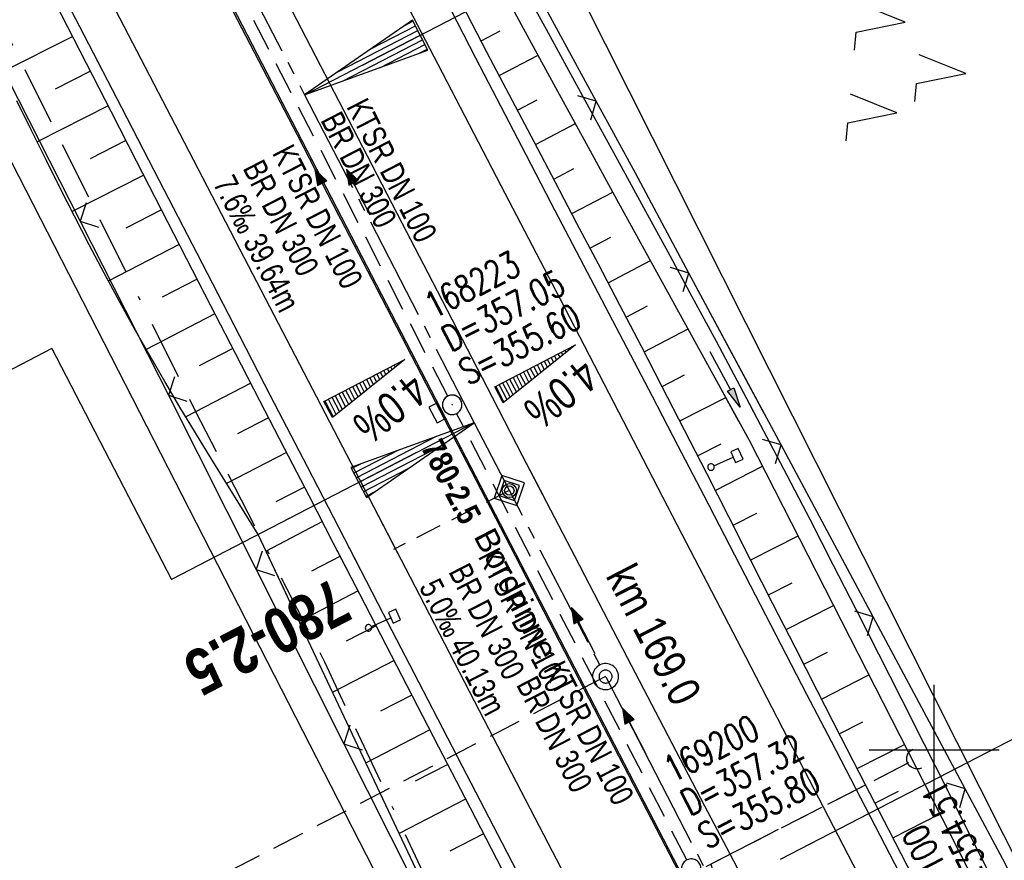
# Model space of a CAD drawing. Extents: x 509202 to 509841, y 456298 to 457260.
# Tile 51 of 56: x 509330 to 509405, y 457092 to 457156. Entities that reach past the tile are written whole.
import ezdxf
from ezdxf.enums import TextEntityAlignment as Align

# ---------------------------------------------------------------- set-up
doc = ezdxf.new("R2010")
doc.units = 0
doc.header["$LTSCALE"] = 10
doc.header["$MEASUREMENT"] = 0
for name, pattern in [('ACAD_ISO16W100', [73, 15, -6.5, 15, -6.5, 15, -7, 1, -7]), ('ACHSE', [5.5, 4, -0.5, 0.5, -0.5]), ('AUSGEZOGEN', [0]), ('LT00', [0]), ('LT12', [0.4, 0.3, -0.1]), ('LT17', [0.15, 0.1, -0.05]), ('STRICHLINIE2', [0.375, 0.25, -0.125])]:
    doc.linetypes.add(name, pattern=pattern)
doc.layers.get('0').update_dxf_attribs({"linetype": 'LT00'})
for name, color, linetype in [('--EK_FBR', 1, 'LT00'), ('--EK_Halt-Pfeil', 4, 'LT00'), ('--EK_Haltung', 7, 'STRICHLINIE2'), ('--EK_Haltung-Text', 140, 'LT00'), ('--EK_Schacht-Text', 5, 'LT00'), ('--EK_ST-93-1', 30, 'LT17'), ('--EK_STATIONSZEICHEN', 19, 'LT00'), ('--EK_STATIONSZEICHEN_NR', 19, 'LT17'), ('--EL_DFK_AB_L', 21, 'LT00'), ('--EL_Halt-Pfeil', 4, 'LT00'), ('--EL_Haltung', 182, 'STRICHLINIE2'), ('--EL_Haltung-Text', 182, 'LT00'), ('-AX-093', 35, 'ACHSE'), ('-EL-93-1', 250, 'LT00'), ('-GRA-20O', 250, 'LT00'), ('-QUE-20O', 11, 'LT00'), ('-QUE-20W', 11, 'LT00'), ('-ST-93-1', 250, 'LT00'), ('-ST-93-5', 250, 'LT00'), ('-STATIONSZEICHEN', 19, 'LT00'), ('-STATIONZEICHEN_NR', 19, 'LT00'), ('BAB-KABEL', 220, 'ACAD_ISO16W100'), ('DFK_AB_L', 21, 'LT00'), ('DFK_NUTZUNG', 250, 'LT00'), ('DL', 182, 'LT12'), ('PFEIL', 140, 'AUSGEZOGEN'), ('RINNE_TEXT', 11, 'Continuous'), ('V113_AFBR_BAB', 250, 'LT00'), ('V113_BOESCH', 250, 'LT00'), ('V113_BOSCHUNG', 250, 'LT00'), ('V113_GRABEN', 250, 'LT00'), ('V113_H_BORD', 8, 'LT00'), ('V113_KA_PRUF', 182, 'LT00'), ('V113_LD_MARK', 250, 'LT00'), ('V113_SINKK', 182, 'LT00'), ('V113_ZAUN', 40, 'LT00'), ('V114_AFBR_BAB', 250, 'LT00'), ('V114_BOESCH', 250, 'LT00'), ('V114_BOSCHUNG', 250, 'LT00'), ('V114_GRABEN', 250, 'LT00'), ('V114_H_BORD', 8, 'LT00'), ('V114_KA_PRUF', 182, 'LT00'), ('V114_LD_MARK', 250, 'LT00'), ('V114_RASTER', 250, 'LT00'), ('V114_SCHILD_K', 1, 'LT00'), ('V114_SINKK', 182, 'LT00'), ('V114_UK_DURCH', 182, 'LT00'), ('V114_ZAUN', 40, 'LT00')]:
    doc.layers.add(name, color=color, linetype=linetype)
doc.styles.add('Arial', font='ARIAL.TTF')
doc.styles.add('Arial Fett', font='txt', dxfattribs={"width": 0.8})
doc.styles.add('Beschrift', font='ARIAL.TTF')
doc.styles.add('Haltungsbeschriftung', font='ARIAL.TTF', dxfattribs={"width": 0.75})
doc.styles.add('Knoten', font='ARIALBD.TTF', dxfattribs={"width": 0.8, "height": 1.8})
doc.styles.add('schachtbeschriftung', font='romans.shx', dxfattribs={"width": 0.75, "height": 2})

# ---------------------------------------------------------------- blocks, each defined once
blk = doc.blocks.new('SYMB7221')
at = {"color": 0, "linetype": 'ByBlock'}
for p, q in [((0, 0.435), (-0.11, 0.065)), ((0.11, 0.065), (0, 0.435)), ((0.25, 0.065), (0.11, 0.065)), ((-0.35, -0.065), (-0.46, -0.435)), ((0.35, -0.065), (0.24, -0.435))]:
    blk.add_line(p, q, dxfattribs=at)
for points in [[(-0.1, -0.435), (-0.24, -0.435), (-0.35, -0.065)], [(0.6, -0.435), (0.46, -0.435), (0.35, -0.065)]]:
    blk.add_lwpolyline(points, dxfattribs=at)
blk = doc.blocks.new('Pfreil3')
at = {"layer": 'PFEIL'}
blk.add_hatch(color=256, dxfattribs=at).paths.add_polyline_path([(-1.549, 0.273), (-1.549, -0.273), (0, 0)])
for p, q in [((-1.549, 0), (-4.831, 0)), ((-1.549, -0.273), (-1.549, 0.273)), ((-1.549, 0.273), (0, 0)), ((0, 0), (-1.549, -0.273))]:
    blk.add_line(p, q, dxfattribs=at)
blk = doc.blocks.new('SYMB0003')
at = {"color": 0, "linetype": 'ByBlock'}
for p, q in [((-0.015712, 0), (0.010166, 0.012015)), ((0, -0.021257), (-0.015712, 0)), ((0.010166, 0.012015), (0, -0.021257))]:
    blk.add_line(p, q, dxfattribs=at)
for points in [[(-0.031395, 0.499013), (-0.093691, 0.491144), (-0.154509, 0.475528), (-0.21289, 0.452414), (-0.267913, 0.422164), (-0.318712, 0.385257), (-0.364484, 0.342274), (-0.404509, 0.293893), (-0.438154, 0.240877), (-0.464888, 0.184062), (-0.484292, 0.124345), (-0.496058, 0.062667), (-0.5, 0)], [(-0.5, 0), (-0.496058, -0.062667), (-0.484292, -0.124345), (-0.464888, -0.184062), (-0.438154, -0.240877), (-0.404509, -0.293893), (-0.364485, -0.342274), (-0.318712, -0.385257), (-0.267914, -0.422164), (-0.21289, -0.452414), (-0.154509, -0.475529), (-0.093691, -0.491144), (-0.031395, -0.499014), (0.031395, -0.499014)], [(0.5, 0), (0.496057, 0.062667), (0.484292, 0.124345), (0.464888, 0.184062), (0.438153, 0.240877), (0.404509, 0.293893), (0.364484, 0.342274), (0.318712, 0.385257), (0.267913, 0.422164), (0.21289, 0.452414), (0.154509, 0.475528), (0.093691, 0.491144), (0.031395, 0.499013), (-0.031395, 0.499013)], [(0.031395, -0.499014), (0.093691, -0.491144), (0.154509, -0.475529), (0.21289, -0.452414), (0.267914, -0.422164), (0.318712, -0.385257), (0.364485, -0.342274), (0.404509, -0.293893), (0.438154, -0.240877), (0.464889, -0.184062), (0.484292, -0.124345), (0.496058, -0.062667), (0.5, 0)]]:
    blk.add_lwpolyline(points, dxfattribs=at)
blk = doc.blocks.new('SYMB0024')
at = {"color": 0, "linetype": 'ByBlock'}
for p, q in [((-0.5, 0.5), (0, 0)), ((0, 0), (0.5, 0.5))]:
    blk.add_line(p, q, dxfattribs=at)
blk = doc.blocks.new('SYMB0652')
at = {"color": 0, "linetype": 'ByBlock'}
blk.add_lwpolyline([(-0.15, -0.075), (0.15, -0.075), (0.15, 0.075), (-0.15, 0.075), (-0.15, -0.075)], dxfattribs=at)
blk = doc.blocks.new('SYMB1263')
at = {"color": 0, "linetype": 'ByBlock'}
for p, q in [((0.014231, 0.098982), (-0.014231, 0.098982)), ((-0.014231, -0.098982), (0.014232, -0.098982))]:
    blk.add_line(p, q, dxfattribs=at)
for points in [[(0, 0.1), (0, 0.75), (0.18, 0.75), (0.18, 1), (-0.18, 1), (-0.18, 0.75), (0, 0.75)], [(-0.014231, 0.098982), (-0.041542, 0.090963), (-0.065486, 0.075575), (-0.084125, 0.054064), (-0.095949, 0.028173), (-0.1, 0)], [(-0.1, 0), (-0.095949, -0.028173), (-0.084125, -0.054064), (-0.065486, -0.075575), (-0.041541, -0.090963), (-0.014231, -0.098982)], [(0.1, 0), (0.095949, 0.028173), (0.084125, 0.054064), (0.065486, 0.075575), (0.041541, 0.090963), (0.014231, 0.098982)], [(0.014232, -0.098982), (0.041542, -0.090963), (0.065486, -0.075575), (0.084125, -0.054064), (0.095949, -0.028173), (0.1, 0)]]:
    blk.add_lwpolyline(points, dxfattribs=at)
blk = doc.blocks.new('SYMB1107')
at = {"color": 0, "linetype": 'ByBlock'}
for points in [[(-0.2, 0), (-0.196157, 0.039018), (-0.184776, 0.076537), (-0.166294, 0.111114), (-0.141421, 0.141421), (-0.111114, 0.166294), (-0.076537, 0.184776), (-0.039018, 0.196157), (0, 0.2)], [(0, 0.2), (0.039018, 0.196157), (0.076537, 0.184776), (0.111114, 0.166294), (0.141421, 0.141421), (0.166294, 0.111114), (0.184776, 0.076537), (0.196157, 0.039018), (0.2, 0)]]:
    blk.add_lwpolyline(points, dxfattribs=at)
blk = doc.blocks.new('SYMB0070')
at = {"color": 0, "linetype": 'ByBlock'}
for p, q in [((-0.5, 0), (0.2, 0)), ((0.5, 0), (0.2, 0.1)), ((0.2, 0.1), (0.2, 0)), ((0.468, 0), (0.21, 0.086)), ((0.21, 0.086), (0.21, -0.086)), ((0.21, -0.086), (0.468, 0)), ((0.22, -0.072), (0.437, 0)), ((0.23, -0.058), (0.405, 0)), ((0.24, -0.045), (0.374, 0)), ((0.342, 0), (0.25, 0.031)), ((0.25, 0.031), (0.25, -0.031)), ((0.25, -0.031), (0.342, 0)), ((0.26, -0.017), (0.31, 0)), ((0.27, -0.003), (0.279, 0))]:
    blk.add_line(p, q, dxfattribs=at)
for points in [[(0.2, 0), (0.2, -0.1), (0.5, 0)], [(0.437, 0), (0.22, 0.072), (0.22, -0.072)], [(0.405, 0), (0.23, 0.058), (0.23, -0.058)], [(0.374, 0), (0.24, 0.045), (0.24, -0.045)], [(0.31, 0), (0.26, 0.017), (0.26, -0.017)], [(0.279, 0), (0.27, 0.003), (0.27, -0.003)]]:
    blk.add_lwpolyline(points, dxfattribs=at)
blk = doc.blocks.new('SYMB18')
at = {"color": 0, "linetype": 'ByBlock'}
for p, q in [((1, 0.13), (0, 0)), ((0.615385, 0.08), (1, 0.08)), ((0.923077, 0.12), (1, 0.12)), ((0.000669, 0), (1, 0)), ((0.307692, 0.04), (1, 0.04)), ((0.307692, -0.04), (1, -0.04)), ((0.615385, -0.08), (1, -0.08)), ((0.923077, -0.12), (1, -0.12))]:
    blk.add_line(p, q, dxfattribs=at)
at = {"color": 0, "linetype": 'ByBlock', "flags": 128}
blk.add_lwpolyline([(0, 0), (1, -0.13), (1, 0.13)], dxfattribs=at)
blk = doc.blocks.new('SYMB2')
at = {"color": 0, "linetype": 'ByBlock', "flags": 128}
for points in [[(-0.031395, 0.499013), (-0.093691, 0.491144), (-0.154509, 0.475528), (-0.21289, 0.452414), (-0.267913, 0.422164), (-0.318712, 0.385257), (-0.364484, 0.342274), (-0.404509, 0.293893), (-0.438154, 0.240877), (-0.464888, 0.184062), (-0.484292, 0.124345), (-0.496058, 0.062667), (-0.5, 0)], [(0.5, 0), (0.496057, 0.062667), (0.484292, 0.124345), (0.464888, 0.184062), (0.438153, 0.240877), (0.404509, 0.293893), (0.364484, 0.342274), (0.318712, 0.385257), (0.267913, 0.422164), (0.21289, 0.452414), (0.154509, 0.475528), (0.093691, 0.491144), (0.031395, 0.499013), (-0.031395, 0.499013)], [(-0.5, 0), (-0.496058, -0.062667), (-0.484292, -0.124345), (-0.464888, -0.184062), (-0.438154, -0.240877), (-0.404509, -0.293893), (-0.364485, -0.342274), (-0.318712, -0.385257), (-0.267914, -0.422164), (-0.21289, -0.452414), (-0.154509, -0.475529), (-0.093691, -0.491144), (-0.031395, -0.499014), (0.031395, -0.499014)], [(0.031395, -0.499014), (0.093691, -0.491144), (0.154509, -0.475529), (0.21289, -0.452414), (0.267914, -0.422164), (0.318712, -0.385257), (0.364485, -0.342274), (0.404509, -0.293893), (0.438154, -0.240877), (0.464889, -0.184062), (0.484292, -0.124345), (0.496058, -0.062667), (0.5, 0)]]:
    blk.add_lwpolyline(points, dxfattribs=at)
blk = doc.blocks.new('Netzknoten_SYMB')
at = {"flags": 128}
blk.add_lwpolyline([(0, -0.864), (0.864, 0), (0, 0.864), (-0.864, 0)], close=True, dxfattribs=at)
blk.add_circle((0, 0), 0.36)

msp = doc.modelspace()

# ---------------------------------------------------------------- linework, layer by layer
at = {"layer": '--EK_FBR'}
for points in [[(509338.408, 457203.976), (509340.854, 457199.261), (509343.709, 457193.765), (509346.003, 457189.35), (509348.298, 457184.935), (509350.591, 457180.519), (509352.882, 457176.102), (509355.17, 457171.684), (509357.081, 457167.987), (509358.991, 457164.288), (509360.901, 457160.59), (509362.812, 457156.893), (509364.726, 457153.196), (509366.643, 457149.502), (509368.581, 457145.779), (509370.523, 457142.058), (509372.467, 457138.338), (509374.412, 457134.619), (509376.356, 457130.899), (509378.298, 457127.178), (509380.257, 457123.416)], [(509355.811, 457113.977), (509354.616, 457116.286), (509351.789, 457121.753), (509348.963, 457127.221), (509346.138, 457132.689), (509343.311, 457138.156), (509340.416, 457143.752), (509337.518, 457149.347), (509334.62, 457154.942), (509331.721, 457160.536), (509327.842, 457168.021), (509323.964, 457175.507), (509320.087, 457182.993), (509316.357, 457190.202), (509314.712, 457193.384)], [(509369.517, 457087.537), (509366.759, 457092.855), (509363.721, 457098.712), (509360.685, 457104.569), (509357.649, 457110.427), (509354.616, 457116.286), (509351.789, 457121.753), (509348.963, 457127.221), (509346.138, 457132.689), (509343.311, 457138.156), (509340.416, 457143.752), (509337.518, 457149.347), (509334.62, 457154.942), (509331.721, 457160.536), (509327.842, 457168.021), (509323.964, 457175.507), (509320.087, 457182.993), (509316.357, 457190.202), (509314.712, 457193.384)], [(509362.812, 457156.893), (509364.726, 457153.196), (509366.643, 457149.502), (509368.581, 457145.779), (509370.523, 457142.058), (509372.467, 457138.338), (509374.412, 457134.619), (509376.356, 457130.899), (509378.298, 457127.178), (509380.283, 457123.365), (509382.265, 457119.551), (509384.245, 457115.736), (509386.224, 457111.92), (509388.202, 457108.104), (509390.182, 457104.288), (509392.06, 457100.672), (509393.938, 457097.056), (509395.816, 457093.44), (509397.692, 457089.823)]]:
    msp.add_lwpolyline(points, dxfattribs=at)
at = {"layer": '--EK_FBR', "color": 2}
for points in [[(509328.448, 457199.524), (509329.21, 457198.056), (509331.485, 457193.679), (509333.76, 457189.302), (509336.612, 457183.81), (509339.463, 457178.318), (509342.313, 457172.825), (509345.162, 457167.332), (509348.06, 457161.745), (509350.958, 457156.157), (509353.855, 457150.569), (509356.75, 457144.98), (509359.062, 457140.511), (509361.374, 457136.042), (509363.685, 457131.574), (509365.997, 457127.105), (509368.311, 457122.637), (509369.968, 457119.443)], [(509328.448, 457199.524), (509329.21, 457198.056), (509331.485, 457193.679), (509333.76, 457189.302), (509336.612, 457183.81), (509339.463, 457178.318), (509342.313, 457172.825), (509345.162, 457167.332), (509348.06, 457161.745), (509350.958, 457156.157), (509353.855, 457150.569), (509356.75, 457144.98), (509359.062, 457140.511), (509361.374, 457136.042), (509363.685, 457131.573), (509365.997, 457127.105), (509368.311, 457122.637), (509372.345, 457114.86), (509376.387, 457107.087), (509380.438, 457099.319), (509382.339, 457095.68), (509384.241, 457092.042), (509386.142, 457088.403)], [(509324.848, 457197.915), (509327.47, 457192.834), (509330.267, 457187.408), (509332.575, 457182.927), (509334.881, 457178.445), (509337.188, 457173.964), (509339.497, 457169.483), (509341.808, 457165.004), (509344.1, 457160.571), (509346.395, 457156.139), (509348.692, 457151.709), (509350.99, 457147.279), (509353.289, 457142.849), (509357.111, 457135.483), (509360.93, 457128.116), (509364.747, 457120.748), (509366.179, 457117.98)], [(509324.848, 457197.915), (509327.47, 457192.834), (509330.267, 457187.408), (509332.575, 457182.927), (509334.881, 457178.445), (509337.188, 457173.964), (509339.497, 457169.483), (509341.808, 457165.004), (509344.1, 457160.571), (509346.395, 457156.139), (509348.692, 457151.709), (509350.99, 457147.279), (509353.289, 457142.849), (509357.111, 457135.483), (509360.93, 457128.116), (509364.747, 457120.748), (509367.773, 457114.901), (509370.797, 457109.054), (509373.822, 457103.207), (509376.848, 457097.36), (509379.665, 457091.922), (509382.482, 457086.485)]]:
    msp.add_lwpolyline(points, dxfattribs=at)
at = {"layer": '--EK_Haltung'}
for p, q in [((509362.578, 457127.192), (509345.092, 457161.091)), ((509380.966, 457091.526), (509363.266, 457125.858)), ((509398.011, 457098.986), (509366.284, 457082.747))]:
    msp.add_line(p, q, dxfattribs=at)
at = {"layer": '--EK_ST-93-1', "ltscale": 2.5}
msp.add_line((509374.721, 457105.628), (509339.193, 457087.246), dxfattribs=at)
at = {"layer": '--EK_STATIONSZEICHEN_NR', "ltscale": 2}
msp.add_line((509367.319, 457119.933), (509358.407, 457115.395), dxfattribs=at)
at = {"layer": '--EL_DFK_AB_L'}
for p, q in [((509363.208, 457177.11), (509491.893, 456921.429)), ((509325.382, 457152.272), (509403.658, 456999.567))]:
    msp.add_line(p, q, dxfattribs=at)
at = {"layer": '--EL_Haltung'}
for p, q in [((509362.578, 457127.192), (509345.092, 457161.091)), ((509380.966, 457091.526), (509363.266, 457125.858))]:
    msp.add_line(p, q, dxfattribs=at)
at = {"layer": '--EL_Haltung', "flags": 128}
msp.add_lwpolyline([(509398.011, 457098.986), (509382.804, 457091.203, -0.934943), (509379.864, 457089.698), (509366.284, 457082.747)], format="xyb", dxfattribs=at)
at = {"layer": '-AX-093', "ltscale": 0.2}
msp.add_lwpolyline([(509326.591, 457198.694), (509329.487, 457193.077), (509335.283, 457181.852), (509341.085, 457170.629), (509351.577, 457150.351), (509364.621, 457125.146), (509377.637, 457099.99), (509384.14, 457087.41), (509390.639, 457074.827), (509397.13, 457062.24), (509403.613, 457049.649), (509410.085, 457037.053), (509416.546, 457024.45), (509422.992, 457011.841), (509429.423, 456999.223), (509435.837, 456986.597), (509442.231, 456973.961), (509448.605, 456961.314), (509454.956, 456948.656), (509461.283, 456935.986), (509467.583, 456923.303), (509473.856, 456910.606)], dxfattribs=at)
at = {"layer": '-EL-93-1'}
for p, q in [((509356.018, 457152.649), (509411.081, 457181.145)), ((509332.144, 457130.858), (509302.142, 457115.332)), ((509332.144, 457130.858), (509341.336, 457113.096)), ((509360.181, 457122.848), (509341.336, 457113.096))]:
    msp.add_line(p, q, dxfattribs=at)
at = {"layer": '-GRA-20O'}
msp.add_line((509388.165, 457091.602), (509415.571, 457105.765), dxfattribs=at)
at = {"layer": '-QUE-20O'}
for p, q in [((509371.444, 457130.353), (509371.331, 457130.571)), ((509371.597, 457130.708), (509371.683, 457130.543)), ((509371.921, 457130.736), (509371.864, 457130.846)), ((509372.13, 457130.984), (509372.16, 457130.926)), ((509372.4, 457131.117), (509372.397, 457131.122)), ((509370.011, 457129.205), (509369.733, 457129.743)), ((509369.999, 457129.881), (509370.249, 457129.397)), ((509370.488, 457129.588), (509370.265, 457130.019)), ((509370.532, 457130.156), (509370.727, 457129.779)), ((509370.966, 457129.97), (509370.798, 457130.295)), ((509371.064, 457130.432), (509371.205, 457130.162)), ((509368.4, 457129.053), (509368.816, 457128.249)), ((509369.055, 457128.441), (509368.667, 457129.192)), ((509368.933, 457129.329), (509369.294, 457128.633)), ((509369.533, 457128.824), (509369.2, 457129.468)), ((509369.466, 457129.605), (509369.772, 457129.014)), ((509366.802, 457128.226), (509367.383, 457127.103)), ((509367.622, 457127.295), (509367.068, 457128.364)), ((509367.334, 457128.502), (509367.861, 457127.485)), ((509368.1, 457127.676), (509367.601, 457128.64)), ((509367.867, 457128.777), (509368.338, 457127.867)), ((509368.577, 457128.059), (509368.134, 457128.916)), ((509366.269, 457127.95), (509366.906, 457126.72)), ((509367.144, 457126.912), (509366.536, 457128.087))]:
    msp.add_line(p, q, dxfattribs=at)
msp.add_lwpolyline([(509366.845, 457126.672), (509366.202, 457127.915), (509372.419, 457131.132), (509366.845, 457126.672)], dxfattribs=at)
at = {"layer": '-QUE-20W'}
for p, q in [((509358.995, 457129.859), (509359.024, 457129.802)), ((509359.264, 457129.993), (509359.261, 457129.998)), ((509357.396, 457129.032), (509357.591, 457128.655)), ((509357.83, 457128.846), (509357.663, 457129.171)), ((509357.929, 457129.308), (509358.069, 457129.038)), ((509358.308, 457129.229), (509358.196, 457129.446)), ((509358.462, 457129.584), (509358.547, 457129.419)), ((509358.786, 457129.611), (509358.729, 457129.722)), ((509356.397, 457127.7), (509356.064, 457128.343)), ((509356.33, 457128.481), (509356.636, 457127.89)), ((509356.875, 457128.081), (509356.597, 457128.619)), ((509356.863, 457128.756), (509357.114, 457128.272)), ((509357.352, 457128.464), (509357.13, 457128.895)), ((509354.964, 457126.552), (509354.466, 457127.516)), ((509354.732, 457127.653), (509355.203, 457126.743)), ((509355.442, 457126.934), (509354.999, 457127.792)), ((509355.265, 457127.929), (509355.681, 457127.124)), ((509355.92, 457127.317), (509355.531, 457128.067)), ((509355.798, 457128.205), (509356.158, 457127.508)), ((509353.133, 457126.826), (509353.77, 457125.595)), ((509354.008, 457125.788), (509353.4, 457126.963)), ((509353.666, 457127.102), (509354.247, 457125.979)), ((509354.486, 457126.17), (509353.933, 457127.24)), ((509354.199, 457127.377), (509354.725, 457126.361))]:
    msp.add_line(p, q, dxfattribs=at)
msp.add_lwpolyline([(509353.71, 457125.548), (509353.066, 457126.79), (509359.283, 457130.008), (509353.71, 457125.548)], dxfattribs=at)
at = {"layer": 'BAB-KABEL', "ltscale": 0.03, "flags": 128}
msp.add_lwpolyline([(509310.397, 457191.455), (509314.935, 457182.403), (509327.66, 457157.094), (509343.187, 457126.022), (509353.104, 457106.758), (509363.321, 457084.915), (509375.621, 457061.023), (509384.153, 457045.767), (509397.858, 457019.34), (509408.066, 456999.062), (509420.087, 456973.888), (509435.471, 456943.271), (509446.241, 456921.444), (509454.936, 456903.795), (509461.516, 456890.214), (509469.628, 456874.404), (509477.312, 456859.329), (509483.329, 456847.572), (509491.021, 456833.158), (509501.09, 456813.152), (509506.259, 456802.264), (509513.665, 456785.62), (509521.93, 456766.04), (509526.539, 456755.153), (509531.439, 456742.537), (509534.931, 456733.883), (509544.021, 456711.792), (509550.592, 456695.843), (509560.174, 456669.924), (509577.78, 456627.358), (509581.452, 456623.887), (509581.081, 456619.183), (509584.721, 456608.071), (509600.908, 456566.528), (509604.911, 456555.37), (509610.192, 456542.556), (509618.674, 456519.883), (509627.397, 456496.01), (509636.934, 456469.156), (509646.666, 456441.468), (509670.817, 456365.754), (509672.677, 456359.45), (509656.284, 456346.091), (509658.672, 456333.929)], dxfattribs=at)
at = {"layer": 'DFK_AB_L'}
for p, q in [((509363.208, 457177.11), (509491.893, 456921.429)), ((509325.382, 457152.272), (509403.658, 456999.567))]:
    msp.add_line(p, q, dxfattribs=at)
at = {"layer": 'DL', "flags": 128}
msp.add_lwpolyline([(509398.011, 457098.986), (509382.804, 457091.203, -0.934943), (509379.864, 457089.698), (509366.284, 457082.747)], format="xyb", dxfattribs=at)
at = {"layer": 'V113_AFBR_BAB'}
for points in [[(509338.408, 457203.976), (509340.854, 457199.261), (509343.709, 457193.765), (509346.003, 457189.35), (509348.298, 457184.935), (509350.591, 457180.519), (509352.882, 457176.102), (509355.17, 457171.684), (509357.081, 457167.987), (509358.991, 457164.288), (509360.901, 457160.59), (509362.812, 457156.893), (509364.726, 457153.196), (509366.643, 457149.502), (509368.581, 457145.779), (509370.523, 457142.058), (509372.467, 457138.338), (509374.412, 457134.619), (509376.356, 457130.899), (509378.298, 457127.178), (509380.257, 457123.416)], [(509355.811, 457113.977), (509354.616, 457116.286), (509351.789, 457121.753), (509348.963, 457127.221), (509346.138, 457132.689), (509343.311, 457138.156), (509340.416, 457143.752), (509337.518, 457149.347), (509334.62, 457154.942), (509331.721, 457160.536), (509327.842, 457168.021), (509323.964, 457175.507), (509320.087, 457182.993), (509316.357, 457190.202), (509314.712, 457193.384)]]:
    msp.add_lwpolyline(points, dxfattribs=at)
at = {"layer": 'V113_AFBR_BAB', "color": 0}
for points in [[(509328.448, 457199.524), (509329.21, 457198.056), (509331.485, 457193.679), (509333.76, 457189.302), (509336.612, 457183.81), (509339.463, 457178.318), (509342.313, 457172.825), (509345.162, 457167.332), (509348.06, 457161.745), (509350.958, 457156.157), (509353.855, 457150.569), (509356.75, 457144.98), (509359.062, 457140.511), (509361.374, 457136.042), (509363.685, 457131.574), (509365.997, 457127.105), (509368.311, 457122.637), (509369.968, 457119.443)], [(509324.848, 457197.915), (509327.47, 457192.834), (509330.267, 457187.408), (509332.575, 457182.927), (509334.881, 457178.445), (509337.188, 457173.964), (509339.497, 457169.483), (509341.808, 457165.004), (509344.1, 457160.571), (509346.395, 457156.139), (509348.692, 457151.709), (509350.99, 457147.279), (509353.289, 457142.849), (509357.111, 457135.483), (509360.93, 457128.116), (509364.747, 457120.748), (509366.179, 457117.98)]]:
    msp.add_lwpolyline(points, dxfattribs=at)
at = {"layer": 'V113_BOESCH'}
for points in [[(509354.959, 457113.647), (509353.809, 457115.873), (509351.921, 457119.523), (509350.032, 457123.173), (509348.143, 457126.823), (509346.255, 457130.474), (509344.369, 457134.126), (509342.487, 457137.779), (509340.563, 457141.523), (509338.643, 457145.27), (509336.726, 457149.017), (509334.809, 457152.765), (509332.891, 457156.512), (509330.972, 457160.259), (509327.119, 457167.76), (509323.254, 457175.254), (509319.378, 457182.743), (509316.782, 457187.744), (509314.183, 457192.744), (509314.013, 457193.071)], [(509381.199, 457123.78), (509380.795, 457124.571), (509379.081, 457127.901), (509377.45, 457131.049), (509375.813, 457134.193), (509374.169, 457137.334), (509372.521, 457140.473), (509370.871, 457143.61), (509369.22, 457146.747), (509367.57, 457149.885), (509365.625, 457153.59), (509363.685, 457157.296)], [(509350.24, 457111.825), (509348.013, 457116.543), (509346.797, 457118.497), (509345.584, 457120.451), (509344.377, 457122.409), (509343.178, 457124.372), (509341.991, 457126.341), (509340.818, 457128.318), (509339.663, 457130.305), (509338.527, 457132.303), (509337.33, 457134.467), (509336.156, 457136.644), (509335.003, 457138.833), (509333.868, 457141.032), (509332.747, 457143.239), (509331.639, 457145.452), (509330.54, 457147.671), (509329.446, 457149.892)]]:
    msp.add_lwpolyline(points, dxfattribs=at)
at = {"layer": 'V113_BOSCHUNG'}
for p, q in [((509333.74, 457154.854), (509328.352, 457152.124)), ((509365.148, 457154.501), (509366.623, 457155.279)), ((509366.541, 457151.844), (509369.53, 457153.421)), ((509335.106, 457152.183), (509332.39, 457150.807)), ((509336.472, 457149.512), (509331, 457146.74)), ((509367.936, 457149.188), (509369.45, 457149.987)), ((509369.333, 457146.533), (509372.4, 457148.151)), ((509337.839, 457146.841), (509335.088, 457145.448)), ((509339.206, 457144.171), (509333.691, 457141.378)), ((509370.73, 457143.879), (509372.284, 457144.698)), ((509372.127, 457141.224), (509375.279, 457142.886)), ((509340.57, 457141.511), (509337.821, 457140.106)), ((509341.935, 457138.852), (509336.479, 457136.04)), ((509373.522, 457138.568), (509375.122, 457139.411)), ((509374.914, 457135.911), (509378.165, 457137.625)), ((509343.303, 457136.194), (509340.611, 457134.795)), ((509344.678, 457133.528), (509339.391, 457130.779)), ((509376.304, 457133.252), (509377.957, 457134.123)), ((509377.684, 457130.598), (509381.06, 457132.359)), ((509346.054, 457130.862), (509343.476, 457129.522)), ((509379.06, 457127.942), (509380.785, 457128.832)), ((509347.432, 457128.197), (509342.436, 457125.599)), ((509380.429, 457125.283), (509383.963, 457127.085)), ((509348.81, 457125.533), (509346.404, 457124.281)), ((509350.19, 457122.869), (509345.574, 457120.468)), ((509351.569, 457120.204), (509349.365, 457119.058)), ((509352.947, 457117.54), (509348.608, 457115.283)), ((509354.325, 457114.875), (509352.107, 457113.722))]:
    msp.add_line(p, q, dxfattribs=at)
at = {"layer": 'V113_GRABEN'}
for points in [[(509386.25, 457125.73), (509385.078, 457127.946), (509383.239, 457131.387), (509381.39, 457134.822), (509379.531, 457138.252), (509377.665, 457141.679), (509375.794, 457145.103), (509373.921, 457148.525), (509372.046, 457151.947), (509370.173, 457155.37), (509368.303, 457158.795), (509366.439, 457162.222), (509364.582, 457165.654), (509362.641, 457169.264), (509360.709, 457172.879), (509358.784, 457176.498), (509356.863, 457180.119), (509354.946, 457183.742), (509353.03, 457187.366), (509351.113, 457190.989), (509349.194, 457194.611), (509347.27, 457198.23), (509345.339, 457201.846), (509343.4, 457205.457)], [(509384.98, 457125.24), (509383.271, 457128.343), (509380.76, 457132.905), (509378.251, 457137.468), (509375.746, 457142.033), (509373.246, 457146.601), (509370.753, 457151.173), (509368.266, 457155.748), (509365.788, 457160.328), (509363.32, 457164.913), (509361.38, 457168.535), (509359.445, 457172.161), (509357.514, 457175.788), (509355.585, 457179.416), (509353.656, 457183.045), (509351.726, 457186.673), (509349.793, 457190.299), (509347.856, 457193.923), (509345.912, 457197.544), (509343.961, 457201.161), (509342, 457204.772), (509341.645, 457205.423)]]:
    msp.add_lwpolyline(points, dxfattribs=at)
at = {"layer": 'V113_H_BORD'}
msp.add_lwpolyline([(509324.946, 457197.959), (509330.363, 457187.458), (509366.292, 457118.024)], dxfattribs=at)
at = {"layer": 'V113_LD_MARK'}
for points in [[(509335.852, 457202.833), (509339.608, 457195.568), (509344.113, 457186.867), (509348.621, 457178.169), (509353.132, 457169.472), (509357.646, 457160.776), (509362.161, 457152.081), (509366.676, 457143.386), (509371.191, 457134.692), (509375.705, 457125.996), (509377.58, 457122.382)], [(509317.479, 457194.621), (509318.932, 457191.805), (509323.527, 457182.92), (509328.128, 457174.037), (509332.732, 457165.157), (509337.339, 457156.278), (509341.95, 457147.4), (509346.562, 457138.523), (509351.175, 457129.647), (509355.788, 457120.771), (509358.732, 457115.104)]]:
    msp.add_lwpolyline(points, dxfattribs=at)
at = {"layer": 'V113_ZAUN'}
for p, q in [((509374.008, 457149.861), (509366.846, 457163.041)), ((509327.514, 457154.01), (509334.307, 457140.637)), ((509386.858, 457125.965), (509381.126, 457136.658)), ((509341.095, 457127.261), (509347.846, 457113.865)), ((509347.846, 457113.865), (509349.096, 457111.384))]:
    msp.add_line(p, q, dxfattribs=at)
for points in [[(509381.126, 457136.658), (509377.012, 457144.332), (509374.008, 457149.861)], [(509334.307, 457140.637), (509340.356, 457128.727), (509341.095, 457127.261)]]:
    msp.add_lwpolyline(points, dxfattribs=at)
at = {"layer": 'V114_AFBR_BAB', "color": 0}
for points in [[(509328.448, 457199.524), (509329.21, 457198.056), (509331.485, 457193.679), (509333.76, 457189.302), (509336.612, 457183.81), (509339.463, 457178.318), (509342.313, 457172.825), (509345.162, 457167.332), (509348.06, 457161.745), (509350.958, 457156.157), (509353.855, 457150.569), (509356.75, 457144.98), (509359.062, 457140.511), (509361.374, 457136.042), (509363.685, 457131.573), (509365.997, 457127.105), (509368.311, 457122.637), (509372.345, 457114.86), (509376.387, 457107.087), (509380.438, 457099.319), (509382.339, 457095.68), (509384.241, 457092.042), (509386.142, 457088.403)], [(509324.848, 457197.915), (509327.47, 457192.834), (509330.267, 457187.408), (509332.575, 457182.927), (509334.881, 457178.445), (509337.188, 457173.964), (509339.497, 457169.483), (509341.808, 457165.004), (509344.1, 457160.571), (509346.395, 457156.139), (509348.692, 457151.709), (509350.99, 457147.279), (509353.289, 457142.849), (509357.111, 457135.483), (509360.93, 457128.116), (509364.747, 457120.748), (509367.773, 457114.901), (509370.797, 457109.054), (509373.822, 457103.207), (509376.848, 457097.36), (509379.665, 457091.922), (509382.482, 457086.485)]]:
    msp.add_lwpolyline(points, dxfattribs=at)
at = {"layer": 'V114_AFBR_BAB'}
for points in [[(509369.517, 457087.537), (509366.759, 457092.855), (509363.721, 457098.712), (509360.685, 457104.569), (509357.649, 457110.427), (509354.616, 457116.286), (509351.789, 457121.753), (509348.963, 457127.221), (509346.138, 457132.689), (509343.311, 457138.156), (509340.416, 457143.752), (509337.518, 457149.347), (509334.62, 457154.942), (509331.721, 457160.536), (509327.842, 457168.021), (509323.964, 457175.507), (509320.087, 457182.993), (509316.357, 457190.202), (509314.712, 457193.384)], [(509362.812, 457156.893), (509364.726, 457153.196), (509366.643, 457149.502), (509368.581, 457145.779), (509370.523, 457142.058), (509372.467, 457138.338), (509374.412, 457134.619), (509376.356, 457130.899), (509378.298, 457127.178), (509380.283, 457123.365), (509382.265, 457119.551), (509384.245, 457115.736), (509386.224, 457111.92), (509388.202, 457108.104), (509390.182, 457104.288), (509392.06, 457100.672), (509393.938, 457097.056), (509395.816, 457093.44), (509397.692, 457089.823)]]:
    msp.add_lwpolyline(points, dxfattribs=at)
at = {"layer": 'V114_BOESCH'}
for points in [[(509369.59, 457085.346), (509365.94, 457092.38), (509363.915, 457096.294), (509361.893, 457100.209), (509359.872, 457104.125), (509357.852, 457108.042), (509355.831, 457111.958), (509353.809, 457115.873), (509351.921, 457119.523), (509350.032, 457123.173), (509348.143, 457126.823), (509346.255, 457130.474), (509344.369, 457134.126), (509342.487, 457137.779), (509340.563, 457141.523), (509338.643, 457145.27), (509336.726, 457149.017), (509334.809, 457152.765), (509332.891, 457156.512), (509330.972, 457160.259), (509327.119, 457167.76)], [(509398.366, 457090.2), (509396.518, 457093.784), (509394.672, 457097.369), (509392.83, 457100.956), (509390.993, 457104.546), (509389.292, 457107.883), (509387.595, 457111.221), (509385.898, 457114.561), (509384.201, 457117.899), (509382.501, 457121.237), (509380.795, 457124.571), (509379.081, 457127.901), (509377.45, 457131.049), (509375.813, 457134.193), (509374.169, 457137.334), (509372.521, 457140.473), (509370.871, 457143.61), (509369.22, 457146.747), (509367.57, 457149.885), (509365.625, 457153.59), (509363.685, 457157.296)], [(509360.803, 457089.444), (509348.013, 457116.543), (509346.797, 457118.496), (509345.584, 457120.451), (509344.377, 457122.409), (509343.178, 457124.372), (509341.991, 457126.341), (509340.818, 457128.318), (509339.663, 457130.305), (509338.527, 457132.303), (509337.33, 457134.467), (509336.156, 457136.644), (509335.003, 457138.833), (509333.868, 457141.032), (509332.747, 457143.239), (509331.639, 457145.452), (509330.54, 457147.671), (509329.446, 457149.892)]]:
    msp.add_lwpolyline(points, dxfattribs=at)
at = {"layer": 'V114_BOSCHUNG'}
for p, q in [((509333.74, 457154.854), (509328.352, 457152.124)), ((509365.148, 457154.501), (509366.623, 457155.279)), ((509366.541, 457151.844), (509369.53, 457153.421)), ((509335.106, 457152.183), (509332.39, 457150.807)), ((509336.472, 457149.512), (509331, 457146.74)), ((509367.936, 457149.188), (509369.45, 457149.987)), ((509369.333, 457146.533), (509372.4, 457148.151)), ((509337.839, 457146.841), (509335.088, 457145.448)), ((509339.206, 457144.171), (509333.691, 457141.377)), ((509370.73, 457143.879), (509372.284, 457144.698)), ((509372.127, 457141.224), (509375.279, 457142.886)), ((509340.57, 457141.511), (509337.821, 457140.106)), ((509341.935, 457138.852), (509336.479, 457136.04)), ((509373.522, 457138.568), (509375.122, 457139.411)), ((509374.914, 457135.911), (509378.165, 457137.625)), ((509343.303, 457136.194), (509340.611, 457134.794)), ((509344.678, 457133.528), (509339.391, 457130.779)), ((509376.304, 457133.252), (509377.957, 457134.123)), ((509377.684, 457130.598), (509381.06, 457132.359)), ((509346.054, 457130.862), (509343.477, 457129.522)), ((509379.06, 457127.942), (509380.785, 457128.832)), ((509347.432, 457128.197), (509342.436, 457125.599)), ((509380.429, 457125.283), (509383.963, 457127.085)), ((509348.81, 457125.533), (509346.404, 457124.281)), ((509381.797, 457122.613), (509383.604, 457123.535)), ((509350.19, 457122.869), (509345.574, 457120.468)), ((509383.161, 457119.941), (509386.797, 457121.795)), ((509351.569, 457120.204), (509349.365, 457119.058)), ((509384.522, 457117.268), (509386.341, 457118.195)), ((509352.947, 457117.54), (509348.608, 457115.283)), ((509385.882, 457114.593), (509389.523, 457116.45)), ((509354.325, 457114.875), (509352.107, 457113.722)), ((509387.24, 457111.919), (509389.063, 457112.848)), ((509355.701, 457112.209), (509351.171, 457109.853)), ((509388.599, 457109.244), (509392.25, 457111.106)), ((509357.077, 457109.543), (509354.765, 457108.341)), ((509389.96, 457106.571), (509391.787, 457107.502)), ((509358.453, 457106.877), (509353.734, 457104.423)), ((509391.324, 457103.899), (509394.977, 457105.761)), ((509359.828, 457104.211), (509357.422, 457102.96)), ((509392.691, 457101.228), (509394.515, 457102.158)), ((509361.204, 457101.545), (509356.297, 457098.993)), ((509394.061, 457098.559), (509397.703, 457100.416)), ((509362.58, 457098.879), (509360.079, 457097.579)), ((509395.433, 457095.891), (509397.25, 457096.818)), ((509363.957, 457096.214), (509358.859, 457093.563)), ((509396.807, 457093.224), (509400.43, 457095.072)), ((509365.335, 457093.549), (509362.738, 457092.199))]:
    msp.add_line(p, q, dxfattribs=at)
at = {"layer": 'V114_GRABEN'}
for points in [[(509410.266, 457075.79), (509385.783, 457123.781), (509383.271, 457128.343), (509380.76, 457132.905), (509378.251, 457137.468), (509375.746, 457142.033), (509373.246, 457146.601), (509370.753, 457151.173), (509368.266, 457155.748), (509365.788, 457160.328), (509363.32, 457164.913), (509361.38, 457168.535), (509359.445, 457172.161), (509357.514, 457175.788), (509355.585, 457179.416), (509353.656, 457183.045), (509351.726, 457186.673), (509349.793, 457190.299), (509347.856, 457193.923), (509345.912, 457197.544), (509343.961, 457201.161), (509342, 457204.772), (509341.645, 457205.423)], [(509404.429, 457090.129), (509402.691, 457093.574), (509400.955, 457097.02), (509399.219, 457100.465), (509397.48, 457103.91), (509395.738, 457107.352), (509393.99, 457110.791), (509392.234, 457114.226), (509390.469, 457117.657), (509388.692, 457121.081), (509386.903, 457124.498), (509385.078, 457127.946), (509383.239, 457131.387), (509381.39, 457134.822), (509379.531, 457138.252), (509377.665, 457141.679), (509375.794, 457145.103), (509373.921, 457148.525), (509372.046, 457151.947), (509370.173, 457155.37), (509368.303, 457158.795)]]:
    msp.add_lwpolyline(points, dxfattribs=at)
at = {"layer": 'V114_H_BORD'}
msp.add_lwpolyline([(509324.947, 457197.959), (509330.363, 457187.458), (509376.928, 457097.469), (509400.086, 457052.712), (509411.507, 457030.54), (509419.038, 457015.667)], dxfattribs=at)
at = {"layer": 'V114_LD_MARK'}
for points in [[(509335.852, 457202.833), (509339.608, 457195.568), (509344.113, 457186.867), (509348.621, 457178.169), (509353.132, 457169.472), (509357.646, 457160.776), (509362.161, 457152.081), (509366.676, 457143.386), (509371.191, 457134.692), (509375.705, 457125.996), (509380.589, 457116.582), (509385.47, 457107.166), (509390.347, 457097.749), (509395.221, 457088.329)], [(509317.479, 457194.621), (509318.932, 457191.805), (509323.527, 457182.92), (509328.128, 457174.037), (509332.732, 457165.157), (509337.339, 457156.278), (509341.95, 457147.4), (509346.562, 457138.523), (509351.175, 457129.647), (509355.788, 457120.771), (509360.4, 457111.894), (509365.011, 457103.017), (509369.619, 457094.139), (509374.225, 457085.259)]]:
    msp.add_lwpolyline(points, dxfattribs=at)
at = {"layer": 'V114_RASTER'}
for p, q in [((509400, 457095), (509400, 457105)), ((509395, 457100), (509405, 457100))]:
    msp.add_line(p, q, dxfattribs=at)
at = {"layer": 'V114_ZAUN'}
for p, q in [((509374.008, 457149.861), (509366.846, 457163.041)), ((509327.514, 457154.01), (509334.307, 457140.637)), ((509388.212, 457123.437), (509381.126, 457136.658)), ((509341.095, 457127.261), (509347.846, 457113.865)), ((509395.299, 457110.217), (509388.212, 457123.437)), ((509347.846, 457113.865), (509354.596, 457100.47)), ((509402.385, 457096.996), (509395.299, 457110.217)), ((509354.596, 457100.47), (509361.347, 457087.075))]:
    msp.add_line(p, q, dxfattribs=at)
for points in [[(509381.126, 457136.658), (509377.012, 457144.332), (509374.008, 457149.861)], [(509334.307, 457140.637), (509340.356, 457128.727), (509341.095, 457127.261)], [(509409.16, 457083.617), (509405.461, 457091.258), (509402.385, 457096.996)]]:
    msp.add_lwpolyline(points, dxfattribs=at)

# ---------------------------------------------------------------- block references
at = {"layer": '--EK_Halt-Pfeil', "yscale": 4, "zscale": 4}
for p, xscale, rotation in [((509355.708, 457142.874), 3.999999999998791, 117.2838700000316), ((509373.005, 457109.15), 3.999999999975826, 117.2760900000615)]:
    msp.add_blockref('SYMB0070', p, dxfattribs=dict(at, xscale=xscale, rotation=rotation))
at = {"layer": '--EK_STATIONSZEICHEN', "linetype": 'Continuous', "lineweight": 0, "xscale": 1.500000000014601, "yscale": 1.5, "zscale": 1.5, "rotation": 206.9870077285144}
msp.add_blockref('Netzknoten_SYMB', (509367.319, 457119.933), dxfattribs=at)
at = {"layer": '--EL_Halt-Pfeil', "yscale": 4, "zscale": 4}
for p, xscale, rotation in [((509353.289, 457142.849), 3.999999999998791, 117.2838700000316), ((509376.928, 457101.435), 3.999999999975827, 117.2760900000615)]:
    msp.add_blockref('SYMB0070', p, dxfattribs=dict(at, xscale=xscale, rotation=rotation))
at = {"layer": '-EL-93-1', "yscale": 10, "zscale": 10}
for p, xscale, rotation in [((509351.577, 457150.351), 9.999999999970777, 27.36230400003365), ((509364.621, 457125.146), 9.99999999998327, 207.3620679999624)]:
    msp.add_blockref('SYMB18', p, dxfattribs=dict(at, xscale=xscale, rotation=rotation))
at = {"layer": '-ST-93-1', "rotation": 274.1956499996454}
msp.add_blockref('SYMB2', (509374.721, 457105.628), dxfattribs=at)
at = {"layer": '-ST-93-5', "xscale": 1.999999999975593, "yscale": 2, "zscale": 2, "rotation": 274.1956499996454}
msp.add_blockref('SYMB2', (509374.721, 457105.628), dxfattribs=at)
at = {"layer": '-STATIONSZEICHEN', "linetype": 'Continuous', "lineweight": 0, "rotation": 206.9870077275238}
msp.add_blockref('Netzknoten_SYMB', (509367.319, 457119.933), dxfattribs=at)
at = {"layer": 'DFK_NUTZUNG', "xscale": 10.00000000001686, "yscale": 10, "zscale": 10, "rotation": 264.7377100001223}
msp.add_blockref('SYMB7221', (509398.097, 457152.398), dxfattribs=at)
at = {"layer": 'PFEIL', "rotation": 298.7272076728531}
msp.add_blockref('Pfreil3', (509385.08, 457126.352), dxfattribs=at)
at = {"layer": 'V113_KA_PRUF', "xscale": 1.499999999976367, "yscale": 1.5, "zscale": 1.5, "rotation": 291.1131099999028}
msp.add_blockref('SYMB0003', (509362.922, 457126.525), dxfattribs=at)
at = {"layer": 'V113_SINKK', "xscale": 4.500000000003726, "yscale": 4.5, "zscale": 4.5, "rotation": 297.3844899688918}
msp.add_blockref('SYMB0652', (509361.746, 457125.9), dxfattribs=at)
at = {"layer": 'V113_ZAUN', "yscale": 2.099999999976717, "zscale": 2.1}
for p, xscale, rotation in [((509374.008, 457149.861), 2.100000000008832, 118.5196200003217), ((509334.307, 457140.637), 2.100000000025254, 296.9280900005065), ((509381.126, 457136.658), 2.100000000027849, 118.1916999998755), ((509341.095, 457127.261), 2.100000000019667, 296.7453999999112), ((509347.846, 457113.865), 2.100000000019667, 296.7453999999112)]:
    msp.add_blockref('SYMB0024', p, dxfattribs=dict(at, xscale=xscale, rotation=rotation))
at = {"layer": 'V114_KA_PRUF', "xscale": 1.499999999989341, "yscale": 1.5, "zscale": 1.5, "rotation": 294.0840000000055}
for p in [(509362.922, 457126.525), (509381.31, 457090.859)]:
    msp.add_blockref('SYMB0003', p, dxfattribs=at)
at = {"layer": 'V114_SCHILD_K', "xscale": 2.500000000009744, "yscale": 2.5, "zscale": 2.5, "rotation": 294.0839999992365}
for p in [(509382.826, 457121.738), (509356.486, 457109.379)]:
    msp.add_blockref('SYMB1263', p, dxfattribs=at)
at = {"layer": 'V114_SINKK', "xscale": 4.500000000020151, "yscale": 4.500000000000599, "zscale": 4.5, "rotation": 297.3844619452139}
msp.add_blockref('SYMB0652', (509361.746, 457125.9), dxfattribs=at)
at = {"layer": 'V114_UK_DURCH', "xscale": 4.000000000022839, "yscale": 4, "zscale": 4, "rotation": 114.084000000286}
msp.add_blockref('SYMB1107', (509398.678, 457099.328), dxfattribs=at)
at = {"layer": 'V114_ZAUN', "yscale": 2.099999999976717, "zscale": 2.1}
for p, xscale, rotation in [((509374.008, 457149.861), 2.100000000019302, 118.5191799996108), ((509334.307, 457140.637), 2.100000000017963, 296.9282499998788), ((509381.126, 457136.658), 2.100000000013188, 118.1930400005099), ((509341.095, 457127.261), 2.100000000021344, 296.7462699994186), ((509388.212, 457123.437), 2.100000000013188, 118.1930400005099), ((509347.846, 457113.865), 2.100000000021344, 296.7462699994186), ((509395.299, 457110.217), 2.100000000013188, 118.1930400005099), ((509354.596, 457100.47), 2.100000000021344, 296.7462699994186), ((509402.385, 457096.996), 2.100000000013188, 118.1930400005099)]:
    msp.add_blockref('SYMB0024', p, dxfattribs=dict(at, xscale=xscale, rotation=rotation))

# ---------------------------------------------------------------- texts
at = {"layer": '--EK_Haltung-Text', "style": 'Haltungsbeschriftung', "width": 0.75}
for s, rotation, p in [('KTSR DN 100', -62.71613, (509349.052, 457145.889)), ('BR DN 300', -62.71613, (509346.777, 457144.715)), ('7.6‰ 39.64m', -62.71613, (509344.502, 457143.542)), ('KTSR DN 100', -62.72392, (509364.883, 457114.863)), ('BR DN 300', -62.72392, (509362.608, 457113.69)), ('5.0‰ 40.13m', -62.72392, (509360.333, 457112.517))]:
    msp.add_text(s, height=1.8, rotation=rotation, dxfattribs=at).set_placement(p)
at = {"layer": '--EK_Schacht-Text', "style": 'schachtbeschriftung', "width": 0.75}
for s, rotation, p in [('168223', 27.28387, (509361.493, 457133.113)), ('D=357.05', 27.28387, (509362.813, 457130.553)), ('S=355.60', 27.28387, (509364.133, 457127.993)), ('169200', 27.27608, (509379.882, 457097.447)), ('D=357.32', 27.27608, (509381.202, 457094.888)), ('S=355.80', 27.27608, (509382.522, 457092.328)), ('S=354.51', -242.89368, (509405.297, 457088.886)), ('169100', -242.89368, (509402.734, 457087.574))]:
    msp.add_text(s, height=2, rotation=rotation, dxfattribs=at).set_placement(p)
at = {"layer": '--EK_STATIONSZEICHEN_NR', "style": 'Knoten', "width": 0.8}
msp.add_text('780-2.5', height=3.5, rotation=207.35683, dxfattribs=at).set_placement((509354.59, 457111.697), align=Align.MIDDLE_LEFT)
at = {"layer": '--EL_Haltung-Text', "style": 'Haltungsbeschriftung', "width": 0.75}
for s, rotation, p in [('KTSR DN 100', -62.71613, (509354.758, 457149.449)), ('BR DN 300', -62.71613, (509352.762, 457148.42)), ('KTSR DN 100', -62.72392, (509369.902, 457106.19)), ('BR DN 300', -62.72392, (509367.81, 457105.016))]:
    msp.add_text(s, height=1.8, rotation=rotation, dxfattribs=at).set_placement(p)
at = {"layer": '-QUE-20O', "style": 'Beschrift', "width": 0.75}
msp.add_text('4.0%', height=2.5, rotation=-141.32811, dxfattribs=at).set_placement((509372.88, 457130.202))
at = {"layer": '-QUE-20W', "style": 'Beschrift', "width": 0.75}
msp.add_text('4.0%', height=2.5, rotation=-141.32811, dxfattribs=at).set_placement((509359.744, 457129.078))
at = {"layer": '-ST-93-5', "style": 'Arial Fett', "width": 0.8}
msp.add_text('km 169.0', height=2.5, rotation=-62.6467, dxfattribs=at).set_placement((509374.685, 457113.383))
at = {"layer": '-STATIONZEICHEN_NR', "style": 'Knoten', "width": 0.8}
msp.add_text('780-2.5', height=1.8, rotation=297.35683, dxfattribs=at).set_placement((509363.658, 457121.042), align=Align.TOP_CENTER)
at = {"layer": 'RINNE_TEXT', "insert": (509366.136, 457117.249), "char_height": 1.8, "attachment_point": 1, "rotation": 297.36364, "style": 'Arial'}
msp.add_mtext('Bordrinne', dxfattribs=at)

doc.saveas('drawing.dxf')
